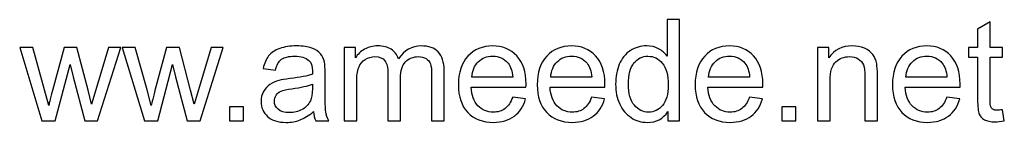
# Model space of a CAD drawing. Header units: millimetres. Extents: x -306 to 353, y -334 to 297.
# Tile 4 of 6: x 188 to 353, y -334 to -317. Entities that reach past the tile are written whole.
import ezdxf

# ---------------------------------------------------------------- set-up
doc = ezdxf.new("R2010")
doc.units = ezdxf.units.MM
doc.header["$MEASUREMENT"] = 0
doc.layers.add('Layer 1', color=7, linetype='Continuous')

msp = doc.modelspace()

# ---------------------------------------------------------------- linework, layer by layer
at = {"layer": 'Layer 1', "color": 250}
for points, knots in [([(296.8638, -333.5931), (296.8638, -333.5931), (296.8638, -332.0238), (296.8638, -332.0238), (296.0811, -333.2435), (294.929, -333.8553), (293.4073, -333.8553), (292.4221, -333.8553), (291.5163, -333.5852), (290.6939, -333.0409), (289.8675, -332.5006), (289.2279, -331.7417), (288.771, -330.7724), (288.3181, -329.799), (288.0916, -328.6826), (288.0916, -327.4192), (288.0916, -326.1876), (288.2982, -325.0713), (288.7074, -324.0661), (289.1206, -323.065), (289.7364, -322.2942), (290.5588, -321.7619), (291.3772, -321.2255), (292.2989, -320.9593), (293.312, -320.9593), (294.0589, -320.9593), (294.7224, -321.1182), (295.3024, -321.4321), (295.8825, -321.746), (296.3552, -322.1591), (296.7207, -322.6637), (296.7207, -322.6637), (296.7207, -316.5256), (296.7207, -316.5256), (296.7207, -316.5256), (298.8184, -316.5256), (298.8184, -316.5256), (298.8184, -316.5256), (298.8184, -333.5931), (298.8184, -333.5931), (298.8184, -333.5931), (296.8638, -333.5931), (296.8638, -333.5931)], [0, 0, 0, 0, 0.07142857, 0.07142857, 0.07142857, 0.14285714, 0.14285714, 0.14285714, 0.21428571, 0.21428571, 0.21428571, 0.28571429, 0.28571429, 0.28571429, 0.35714286, 0.35714286, 0.35714286, 0.42857143, 0.42857143, 0.42857143, 0.5, 0.5, 0.5, 0.57142857, 0.57142857, 0.57142857, 0.64285714, 0.64285714, 0.64285714, 0.71428571, 0.71428571, 0.71428571, 0.78571429, 0.78571429, 0.78571429, 0.85714286, 0.85714286, 0.85714286, 0.92857143, 0.92857143, 0.92857143, 1, 1, 1, 1]), ([(353.084, -331.7219), (353.084, -331.7219), (353.37, -333.5732), (353.37, -333.5732), (352.782, -333.6964), (352.2537, -333.76), (351.7928, -333.76), (351.034, -333.76), (350.446, -333.6408), (350.0249, -333.3984), (349.6077, -333.1561), (349.3137, -332.8422), (349.1429, -332.4489), (348.9721, -332.0556), (348.8886, -331.2292), (348.8886, -329.9698), (348.8886, -329.9698), (348.8886, -322.8425), (348.8886, -322.8425), (348.8886, -322.8425), (347.3392, -322.8425), (347.3392, -322.8425), (347.3392, -322.8425), (347.3392, -321.2215), (347.3392, -321.2215), (347.3392, -321.2215), (348.8886, -321.2215), (348.8886, -321.2215), (348.8886, -321.2215), (348.8886, -318.1624), (348.8886, -318.1624), (348.8886, -318.1624), (350.9863, -316.903), (350.9863, -316.903), (350.9863, -316.903), (350.9863, -321.2215), (350.9863, -321.2215), (350.9863, -321.2215), (353.084, -321.2215), (353.084, -321.2215), (353.084, -321.2215), (353.084, -322.8425), (353.084, -322.8425), (353.084, -322.8425), (350.9863, -322.8425), (350.9863, -322.8425), (350.9863, -322.8425), (350.9863, -330.089), (350.9863, -330.089), (350.9863, -330.6889), (351.0221, -331.0743), (351.0975, -331.2451), (351.1691, -331.416), (351.2882, -331.551), (351.4551, -331.6543), (351.622, -331.7537), (351.8603, -331.8053), (352.1702, -331.8053), (352.4007, -331.8053), (352.7066, -331.7775), (353.084, -331.7219)], [0, 0, 0, 0, 0.05, 0.05, 0.05, 0.1, 0.1, 0.1, 0.15, 0.15, 0.15, 0.2, 0.2, 0.2, 0.25, 0.25, 0.25, 0.3, 0.3, 0.3, 0.35, 0.35, 0.35, 0.4, 0.4, 0.4, 0.45, 0.45, 0.45, 0.5, 0.5, 0.5, 0.55, 0.55, 0.55, 0.6, 0.6, 0.6, 0.65, 0.65, 0.65, 0.7, 0.7, 0.7, 0.75, 0.75, 0.75, 0.8, 0.8, 0.8, 0.85, 0.85, 0.85, 0.9, 0.9, 0.9, 0.95, 0.95, 0.95, 1, 1, 1, 1]), ([(191.7373, -333.5931), (191.7373, -333.5931), (187.9988, -321.2215), (187.9988, -321.2215), (187.9988, -321.2215), (190.1918, -321.2215), (190.1918, -321.2215), (190.1918, -321.2215), (192.1663, -328.3608), (192.1663, -328.3608), (192.1663, -328.3608), (192.8656, -331.0187), (192.8656, -331.0187), (192.8934, -330.8876), (193.1079, -330.0374), (193.5052, -328.4681), (193.5052, -328.4681), (195.4638, -321.2215), (195.4638, -321.2215), (195.4638, -321.2215), (197.6132, -321.2215), (197.6132, -321.2215), (197.6132, -321.2215), (199.4765, -328.4045), (199.4765, -328.4045), (199.4765, -328.4045), (200.0843, -330.7604), (200.0843, -330.7604), (200.0843, -330.7604), (200.7955, -328.3727), (200.7955, -328.3727), (200.7955, -328.3727), (202.9329, -321.2215), (202.9329, -321.2215), (202.9329, -321.2215), (204.971, -321.2215), (204.971, -321.2215), (204.971, -321.2215), (201.0894, -333.5931), (201.0894, -333.5931), (201.0894, -333.5931), (198.9202, -333.5931), (198.9202, -333.5931), (198.9202, -333.5931), (196.9576, -326.1916), (196.9576, -326.1916), (196.9576, -326.1916), (196.461, -324.0741), (196.461, -324.0741), (196.461, -324.0741), (193.9581, -333.5931), (193.9581, -333.5931), (193.9581, -333.5931), (191.7373, -333.5931), (191.7373, -333.5931)], [0, 0, 0, 0, 0.05555556, 0.05555556, 0.05555556, 0.11111111, 0.11111111, 0.11111111, 0.16666667, 0.16666667, 0.16666667, 0.22222222, 0.22222222, 0.22222222, 0.27777778, 0.27777778, 0.27777778, 0.33333333, 0.33333333, 0.33333333, 0.38888889, 0.38888889, 0.38888889, 0.44444444, 0.44444444, 0.44444444, 0.5, 0.5, 0.5, 0.55555556, 0.55555556, 0.55555556, 0.61111111, 0.61111111, 0.61111111, 0.66666667, 0.66666667, 0.66666667, 0.72222222, 0.72222222, 0.72222222, 0.77777778, 0.77777778, 0.77777778, 0.83333333, 0.83333333, 0.83333333, 0.88888889, 0.88888889, 0.88888889, 0.94444444, 0.94444444, 0.94444444, 1, 1, 1, 1]), ([(208.9518, -333.5931), (208.9518, -333.5931), (205.2133, -321.2215), (205.2133, -321.2215), (205.2133, -321.2215), (207.4063, -321.2215), (207.4063, -321.2215), (207.4063, -321.2215), (209.3808, -328.3608), (209.3808, -328.3608), (209.3808, -328.3608), (210.0801, -331.0187), (210.0801, -331.0187), (210.1079, -330.8876), (210.3224, -330.0374), (210.7197, -328.4681), (210.7197, -328.4681), (212.6783, -321.2215), (212.6783, -321.2215), (212.6783, -321.2215), (214.8277, -321.2215), (214.8277, -321.2215), (214.8277, -321.2215), (216.691, -328.4045), (216.691, -328.4045), (216.691, -328.4045), (217.2988, -330.7604), (217.2988, -330.7604), (217.2988, -330.7604), (218.01, -328.3727), (218.01, -328.3727), (218.01, -328.3727), (220.1474, -321.2215), (220.1474, -321.2215), (220.1474, -321.2215), (222.1855, -321.2215), (222.1855, -321.2215), (222.1855, -321.2215), (218.3039, -333.5931), (218.3039, -333.5931), (218.3039, -333.5931), (216.1347, -333.5931), (216.1347, -333.5931), (216.1347, -333.5931), (214.1721, -326.1916), (214.1721, -326.1916), (214.1721, -326.1916), (213.6755, -324.0741), (213.6755, -324.0741), (213.6755, -324.0741), (211.1726, -333.5931), (211.1726, -333.5931), (211.1726, -333.5931), (208.9518, -333.5931), (208.9518, -333.5931)], [0, 0, 0, 0, 0.05555556, 0.05555556, 0.05555556, 0.11111111, 0.11111111, 0.11111111, 0.16666667, 0.16666667, 0.16666667, 0.22222222, 0.22222222, 0.22222222, 0.27777778, 0.27777778, 0.27777778, 0.33333333, 0.33333333, 0.33333333, 0.38888889, 0.38888889, 0.38888889, 0.44444444, 0.44444444, 0.44444444, 0.5, 0.5, 0.5, 0.55555556, 0.55555556, 0.55555556, 0.61111111, 0.61111111, 0.61111111, 0.66666667, 0.66666667, 0.66666667, 0.72222222, 0.72222222, 0.72222222, 0.77777778, 0.77777778, 0.77777778, 0.83333333, 0.83333333, 0.83333333, 0.88888889, 0.88888889, 0.88888889, 0.94444444, 0.94444444, 0.94444444, 1, 1, 1, 1]), ([(237.3301, -332.0437), (236.5514, -332.7071), (235.8005, -333.172), (235.0815, -333.4461), (234.3624, -333.7202), (233.5916, -333.8553), (232.7653, -333.8553), (231.4065, -333.8553), (230.3617, -333.5256), (229.6307, -332.8621), (228.8996, -332.2026), (228.5341, -331.3564), (228.5341, -330.3274), (228.5341, -329.7235), (228.6732, -329.1713), (228.9473, -328.6707), (229.2254, -328.1701), (229.587, -327.7728), (230.0319, -327.4709), (230.4809, -327.1689), (230.9814, -326.9385), (231.5416, -326.7836), (231.9548, -326.6763), (232.5785, -326.573), (233.4089, -326.4697), (235.1013, -326.2711), (236.3528, -326.0287), (237.1513, -325.7506), (237.1593, -325.4646), (237.1632, -325.2818), (237.1632, -325.2063), (237.1632, -324.3561), (236.9646, -323.7562), (236.5673, -323.4066), (236.031, -322.9339), (235.2324, -322.6995), (234.1756, -322.6995), (233.1864, -322.6995), (232.4554, -322.8743), (231.9866, -323.2199), (231.5138, -323.5655), (231.1682, -324.1774), (230.9417, -325.0593), (230.9417, -325.0593), (228.8917, -324.7733), (228.8917, -324.7733), (229.0784, -323.8953), (229.3843, -323.1841), (229.8134, -322.6438), (230.2425, -322.1035), (230.8623, -321.6903), (231.6727, -321.3963), (232.4792, -321.1063), (233.4208, -320.9593), (234.4855, -320.9593), (235.5423, -320.9593), (236.4044, -321.0825), (237.0679, -321.3328), (237.7274, -321.5831), (238.2161, -321.893), (238.5259, -322.2704), (238.8358, -322.6478), (239.0543, -323.1246), (239.1815, -323.7006), (239.249, -324.0582), (239.2848, -324.7018), (239.2848, -325.6275), (239.2848, -325.6275), (239.2848, -328.4085), (239.2848, -328.4085), (239.2848, -330.3512), (239.3285, -331.5788), (239.4159, -332.0993), (239.4993, -332.6197), (239.6741, -333.1164), (239.9284, -333.5931), (239.9284, -333.5931), (237.7353, -333.5931), (237.7353, -333.5931), (237.5248, -333.1521), (237.3897, -332.6356), (237.3301, -332.0437)], [0, 0, 0, 0, 0.03703704, 0.03703704, 0.03703704, 0.07407407, 0.07407407, 0.07407407, 0.11111111, 0.11111111, 0.11111111, 0.14814815, 0.14814815, 0.14814815, 0.18518519, 0.18518519, 0.18518519, 0.22222222, 0.22222222, 0.22222222, 0.25925926, 0.25925926, 0.25925926, 0.2962963, 0.2962963, 0.2962963, 0.33333333, 0.33333333, 0.33333333, 0.37037037, 0.37037037, 0.37037037, 0.40740741, 0.40740741, 0.40740741, 0.44444444, 0.44444444, 0.44444444, 0.48148148, 0.48148148, 0.48148148, 0.51851852, 0.51851852, 0.51851852, 0.55555556, 0.55555556, 0.55555556, 0.59259259, 0.59259259, 0.59259259, 0.62962963, 0.62962963, 0.62962963, 0.66666667, 0.66666667, 0.66666667, 0.7037037, 0.7037037, 0.7037037, 0.74074074, 0.74074074, 0.74074074, 0.77777778, 0.77777778, 0.77777778, 0.81481481, 0.81481481, 0.81481481, 0.85185185, 0.85185185, 0.85185185, 0.88888889, 0.88888889, 0.88888889, 0.92592593, 0.92592593, 0.92592593, 0.96296296, 0.96296296, 0.96296296, 1, 1, 1, 1]), ([(242.5068, -333.5931), (242.5068, -333.5931), (242.5068, -321.2215), (242.5068, -321.2215), (242.5068, -321.2215), (244.3899, -321.2215), (244.3899, -321.2215), (244.3899, -321.2215), (244.3899, -322.9696), (244.3899, -322.9696), (244.7753, -322.3657), (245.2918, -321.8771), (245.9354, -321.5116), (246.579, -321.1421), (247.31, -320.9593), (248.1324, -320.9593), (249.0461, -320.9593), (249.797, -321.15), (250.381, -321.5275), (250.965, -321.9088), (251.3782, -322.4372), (251.6166, -323.1206), (252.6019, -321.6784), (253.8772, -320.9593), (255.4504, -320.9593), (256.682, -320.9593), (257.6315, -321.297), (258.291, -321.9764), (258.9545, -322.6558), (259.2882, -323.7006), (259.2882, -325.111), (259.2882, -325.111), (259.2882, -333.5931), (259.2882, -333.5931), (259.2882, -333.5931), (257.1905, -333.5931), (257.1905, -333.5931), (257.1905, -333.5931), (257.1905, -325.8062), (257.1905, -325.8062), (257.1905, -324.9719), (257.119, -324.3681), (256.9839, -323.9986), (256.8489, -323.6291), (256.6026, -323.3351), (256.241, -323.1087), (255.8835, -322.8822), (255.4623, -322.771), (254.9816, -322.771), (254.1076, -322.771), (253.3845, -323.061), (252.8084, -323.6371), (252.2324, -324.2171), (251.9463, -325.1428), (251.9463, -326.4141), (251.9463, -326.4141), (251.9463, -333.5931), (251.9463, -333.5931), (251.9463, -333.5931), (249.8487, -333.5931), (249.8487, -333.5931), (249.8487, -333.5931), (249.8487, -325.5639), (249.8487, -325.5639), (249.8487, -324.6342), (249.6778, -323.935), (249.3361, -323.4702), (248.9945, -323.0054), (248.4343, -322.771), (247.6596, -322.771), (247.0716, -322.771), (246.5273, -322.9259), (246.0267, -323.2358), (245.5262, -323.5457), (245.1646, -323.9986), (244.9382, -324.5985), (244.7157, -325.1944), (244.6044, -326.0565), (244.6044, -327.1809), (244.6044, -327.1809), (244.6044, -333.5931), (244.6044, -333.5931), (244.6044, -333.5931), (242.5068, -333.5931), (242.5068, -333.5931)], [0, 0, 0, 0, 0.03571429, 0.03571429, 0.03571429, 0.07142857, 0.07142857, 0.07142857, 0.10714286, 0.10714286, 0.10714286, 0.14285714, 0.14285714, 0.14285714, 0.17857143, 0.17857143, 0.17857143, 0.21428571, 0.21428571, 0.21428571, 0.25, 0.25, 0.25, 0.28571429, 0.28571429, 0.28571429, 0.32142857, 0.32142857, 0.32142857, 0.35714286, 0.35714286, 0.35714286, 0.39285714, 0.39285714, 0.39285714, 0.42857143, 0.42857143, 0.42857143, 0.46428571, 0.46428571, 0.46428571, 0.5, 0.5, 0.5, 0.53571429, 0.53571429, 0.53571429, 0.57142857, 0.57142857, 0.57142857, 0.60714286, 0.60714286, 0.60714286, 0.64285714, 0.64285714, 0.64285714, 0.67857143, 0.67857143, 0.67857143, 0.71428571, 0.71428571, 0.71428571, 0.75, 0.75, 0.75, 0.78571429, 0.78571429, 0.78571429, 0.82142857, 0.82142857, 0.82142857, 0.85714286, 0.85714286, 0.85714286, 0.89285714, 0.89285714, 0.89285714, 0.92857143, 0.92857143, 0.92857143, 0.96428571, 0.96428571, 0.96428571, 1, 1, 1, 1]), ([(270.8017, -329.5884), (270.8017, -329.5884), (272.9709, -329.8745), (272.9709, -329.8745), (272.6332, -331.1339), (272.0015, -332.1152), (271.0798, -332.8104), (270.1581, -333.5057), (268.9821, -333.8553), (267.5479, -333.8553), (265.7442, -333.8553), (264.3139, -333.2991), (263.2572, -332.1867), (262.2004, -331.0783), (261.672, -329.5169), (261.672, -327.5106), (261.672, -325.4368), (262.2043, -323.8238), (263.2731, -322.6796), (264.3418, -321.5314), (265.7283, -320.9593), (267.4327, -320.9593), (269.0814, -320.9593), (270.4282, -321.5195), (271.4731, -322.6438), (272.518, -323.7682), (273.0424, -325.3494), (273.0424, -327.3875), (273.0424, -327.5106), (273.0384, -327.6973), (273.0305, -327.9437), (273.0305, -327.9437), (263.8173, -327.9437), (263.8173, -327.9437), (263.8968, -329.2984), (264.2782, -330.3393), (264.9695, -331.0584), (265.6568, -331.7775), (266.5189, -332.139), (267.5479, -332.139), (268.3146, -332.139), (268.9702, -331.9364), (269.5105, -331.5312), (270.0548, -331.1259), (270.4838, -330.4784), (270.8017, -329.5884)], [0, 0, 0, 0, 0.06666667, 0.06666667, 0.06666667, 0.13333333, 0.13333333, 0.13333333, 0.2, 0.2, 0.2, 0.26666667, 0.26666667, 0.26666667, 0.33333333, 0.33333333, 0.33333333, 0.4, 0.4, 0.4, 0.46666667, 0.46666667, 0.46666667, 0.53333333, 0.53333333, 0.53333333, 0.6, 0.6, 0.6, 0.66666667, 0.66666667, 0.66666667, 0.73333333, 0.73333333, 0.73333333, 0.8, 0.8, 0.8, 0.86666667, 0.86666667, 0.86666667, 0.93333333, 0.93333333, 0.93333333, 1, 1, 1, 1]), ([(284.0592, -329.5884), (284.0592, -329.5884), (286.2284, -329.8745), (286.2284, -329.8745), (285.8907, -331.1339), (285.259, -332.1152), (284.3373, -332.8104), (283.4156, -333.5057), (282.2396, -333.8553), (280.8054, -333.8553), (279.0017, -333.8553), (277.5714, -333.2991), (276.5147, -332.1867), (275.4579, -331.0783), (274.9295, -329.5169), (274.9295, -327.5106), (274.9295, -325.4368), (275.4618, -323.8238), (276.5306, -322.6796), (277.5993, -321.5314), (278.9858, -320.9593), (280.6902, -320.9593), (282.3389, -320.9593), (283.6857, -321.5195), (284.7306, -322.6438), (285.7755, -323.7682), (286.2999, -325.3494), (286.2999, -327.3875), (286.2999, -327.5106), (286.2959, -327.6973), (286.288, -327.9437), (286.288, -327.9437), (277.0748, -327.9437), (277.0748, -327.9437), (277.1543, -329.2984), (277.5357, -330.3393), (278.227, -331.0584), (278.9143, -331.7775), (279.7764, -332.139), (280.8054, -332.139), (281.5721, -332.139), (282.2277, -331.9364), (282.768, -331.5312), (283.3123, -331.1259), (283.7413, -330.4784), (284.0592, -329.5884)], [0, 0, 0, 0, 0.06666667, 0.06666667, 0.06666667, 0.13333333, 0.13333333, 0.13333333, 0.2, 0.2, 0.2, 0.26666667, 0.26666667, 0.26666667, 0.33333333, 0.33333333, 0.33333333, 0.4, 0.4, 0.4, 0.46666667, 0.46666667, 0.46666667, 0.53333333, 0.53333333, 0.53333333, 0.6, 0.6, 0.6, 0.66666667, 0.66666667, 0.66666667, 0.73333333, 0.73333333, 0.73333333, 0.8, 0.8, 0.8, 0.86666667, 0.86666667, 0.86666667, 0.93333333, 0.93333333, 0.93333333, 1, 1, 1, 1]), ([(310.5742, -329.5884), (310.5742, -329.5884), (312.7434, -329.8745), (312.7434, -329.8745), (312.4057, -331.1339), (311.774, -332.1152), (310.8523, -332.8104), (309.9306, -333.5057), (308.7546, -333.8553), (307.3204, -333.8553), (305.5167, -333.8553), (304.0864, -333.2991), (303.0297, -332.1867), (301.9729, -331.0783), (301.4445, -329.5169), (301.4445, -327.5106), (301.4445, -325.4368), (301.9768, -323.8238), (303.0456, -322.6796), (304.1143, -321.5314), (305.5008, -320.9593), (307.2052, -320.9593), (308.8539, -320.9593), (310.2007, -321.5195), (311.2456, -322.6438), (312.2905, -323.7682), (312.8149, -325.3494), (312.8149, -327.3875), (312.8149, -327.5106), (312.8109, -327.6973), (312.803, -327.9437), (312.803, -327.9437), (303.5898, -327.9437), (303.5898, -327.9437), (303.6693, -329.2984), (304.0507, -330.3393), (304.742, -331.0584), (305.4293, -331.7775), (306.2914, -332.139), (307.3204, -332.139), (308.0871, -332.139), (308.7427, -331.9364), (309.283, -331.5312), (309.8273, -331.1259), (310.2563, -330.4784), (310.5742, -329.5884)], [0, 0, 0, 0, 0.06666667, 0.06666667, 0.06666667, 0.13333333, 0.13333333, 0.13333333, 0.2, 0.2, 0.2, 0.26666667, 0.26666667, 0.26666667, 0.33333333, 0.33333333, 0.33333333, 0.4, 0.4, 0.4, 0.46666667, 0.46666667, 0.46666667, 0.53333333, 0.53333333, 0.53333333, 0.6, 0.6, 0.6, 0.66666667, 0.66666667, 0.66666667, 0.73333333, 0.73333333, 0.73333333, 0.8, 0.8, 0.8, 0.86666667, 0.86666667, 0.86666667, 0.93333333, 0.93333333, 0.93333333, 1, 1, 1, 1]), ([(322.0161, -333.5931), (322.0161, -333.5931), (322.0161, -321.2215), (322.0161, -321.2215), (322.0161, -321.2215), (323.8992, -321.2215), (323.8992, -321.2215), (323.8992, -321.2215), (323.8992, -322.9776), (323.8992, -322.9776), (324.805, -321.6307), (326.1161, -320.9593), (327.8284, -320.9593), (328.5753, -320.9593), (329.2586, -321.0944), (329.8824, -321.3606), (330.5061, -321.6268), (330.9749, -321.9804), (331.2848, -322.4134), (331.5947, -322.8465), (331.8132, -323.3629), (331.9364, -323.9589), (332.0118, -324.3482), (332.0516, -325.0276), (332.0516, -325.9969), (332.0516, -325.9969), (332.0516, -333.5931), (332.0516, -333.5931), (332.0516, -333.5931), (329.9539, -333.5931), (329.9539, -333.5931), (329.9539, -333.5931), (329.9539, -326.0764), (329.9539, -326.0764), (329.9539, -325.2222), (329.8744, -324.5826), (329.7115, -324.1615), (329.5486, -323.7403), (329.2586, -323.4027), (328.8454, -323.1484), (328.4323, -322.8981), (327.9436, -322.771), (327.3874, -322.771), (326.4975, -322.771), (325.7307, -323.053), (325.0831, -323.6212), (324.4355, -324.1853), (324.1137, -325.262), (324.1137, -326.8432), (324.1137, -326.8432), (324.1137, -333.5931), (324.1137, -333.5931), (324.1137, -333.5931), (322.0161, -333.5931), (322.0161, -333.5931)], [0, 0, 0, 0, 0.05555556, 0.05555556, 0.05555556, 0.11111111, 0.11111111, 0.11111111, 0.16666667, 0.16666667, 0.16666667, 0.22222222, 0.22222222, 0.22222222, 0.27777778, 0.27777778, 0.27777778, 0.33333333, 0.33333333, 0.33333333, 0.38888889, 0.38888889, 0.38888889, 0.44444444, 0.44444444, 0.44444444, 0.5, 0.5, 0.5, 0.55555556, 0.55555556, 0.55555556, 0.61111111, 0.61111111, 0.61111111, 0.66666667, 0.66666667, 0.66666667, 0.72222222, 0.72222222, 0.72222222, 0.77777778, 0.77777778, 0.77777778, 0.83333333, 0.83333333, 0.83333333, 0.88888889, 0.88888889, 0.88888889, 0.94444444, 0.94444444, 0.94444444, 1, 1, 1, 1]), ([(343.712, -329.5884), (343.712, -329.5884), (345.8812, -329.8745), (345.8812, -329.8745), (345.5435, -331.1339), (344.9118, -332.1152), (343.9901, -332.8104), (343.0684, -333.5057), (341.8924, -333.8553), (340.4582, -333.8553), (338.6545, -333.8553), (337.2242, -333.2991), (336.1675, -332.1867), (335.1107, -331.0783), (334.5823, -329.5169), (334.5823, -327.5106), (334.5823, -325.4368), (335.1146, -323.8238), (336.1834, -322.6796), (337.2521, -321.5314), (338.6386, -320.9593), (340.343, -320.9593), (341.9917, -320.9593), (343.3385, -321.5195), (344.3834, -322.6438), (345.4283, -323.7682), (345.9527, -325.3494), (345.9527, -327.3875), (345.9527, -327.5106), (345.9487, -327.6973), (345.9408, -327.9437), (345.9408, -327.9437), (336.7276, -327.9437), (336.7276, -327.9437), (336.8071, -329.2984), (337.1885, -330.3393), (337.8798, -331.0584), (338.5671, -331.7775), (339.4292, -332.139), (340.4582, -332.139), (341.2249, -332.139), (341.8805, -331.9364), (342.4208, -331.5312), (342.9651, -331.1259), (343.3941, -330.4784), (343.712, -329.5884)], [0, 0, 0, 0, 0.06666667, 0.06666667, 0.06666667, 0.13333333, 0.13333333, 0.13333333, 0.2, 0.2, 0.2, 0.26666667, 0.26666667, 0.26666667, 0.33333333, 0.33333333, 0.33333333, 0.4, 0.4, 0.4, 0.46666667, 0.46666667, 0.46666667, 0.53333333, 0.53333333, 0.53333333, 0.6, 0.6, 0.6, 0.66666667, 0.66666667, 0.66666667, 0.73333333, 0.73333333, 0.73333333, 0.8, 0.8, 0.8, 0.86666667, 0.86666667, 0.86666667, 0.93333333, 0.93333333, 0.93333333, 1, 1, 1, 1]), ([(263.9365, -326.2274), (263.9365, -326.2274), (270.8255, -326.2274), (270.8255, -326.2274), (270.7341, -325.1865), (270.4679, -324.4078), (270.0349, -323.8873), (269.3714, -323.0809), (268.5053, -322.6756), (267.4446, -322.6756), (266.4831, -322.6756), (265.6766, -322.9974), (265.0211, -323.641), (264.3696, -324.2846), (264.008, -325.1467), (263.9365, -326.2274)], [0, 0, 0, 0, 0.2, 0.2, 0.2, 0.4, 0.4, 0.4, 0.6, 0.6, 0.6, 0.8, 0.8, 0.8, 1, 1, 1, 1]), ([(277.194, -326.2274), (277.194, -326.2274), (284.083, -326.2274), (284.083, -326.2274), (283.9916, -325.1865), (283.7254, -324.4078), (283.2924, -323.8873), (282.6289, -323.0809), (281.7628, -322.6756), (280.7021, -322.6756), (279.7406, -322.6756), (278.9341, -322.9974), (278.2786, -323.641), (277.6271, -324.2846), (277.2655, -325.1467), (277.194, -326.2274)], [0, 0, 0, 0, 0.2, 0.2, 0.2, 0.4, 0.4, 0.4, 0.6, 0.6, 0.6, 0.8, 0.8, 0.8, 1, 1, 1, 1]), ([(290.237, -327.4232), (290.237, -329.0044), (290.5707, -330.1844), (291.2421, -330.967), (291.9096, -331.7497), (292.7002, -332.139), (293.61, -332.139), (294.5277, -332.139), (295.3064, -331.7656), (295.95, -331.0187), (296.5896, -330.2718), (296.9114, -329.1316), (296.9114, -327.598), (296.9114, -325.9135), (296.5857, -324.674), (295.9301, -323.8834), (295.2786, -323.0928), (294.4721, -322.6995), (293.5146, -322.6995), (292.581, -322.6995), (291.8023, -323.0769), (291.1746, -323.8357), (290.5508, -324.5945), (290.237, -325.7904), (290.237, -327.4232)], [0, 0, 0, 0, 0.125, 0.125, 0.125, 0.25, 0.25, 0.25, 0.375, 0.375, 0.375, 0.5, 0.5, 0.5, 0.625, 0.625, 0.625, 0.75, 0.75, 0.75, 0.875, 0.875, 0.875, 1, 1, 1, 1]), ([(303.709, -326.2274), (303.709, -326.2274), (310.598, -326.2274), (310.598, -326.2274), (310.5066, -325.1865), (310.2404, -324.4078), (309.8074, -323.8873), (309.1439, -323.0809), (308.2778, -322.6756), (307.2171, -322.6756), (306.2556, -322.6756), (305.4491, -322.9974), (304.7936, -323.641), (304.1421, -324.2846), (303.7805, -325.1467), (303.709, -326.2274)], [0, 0, 0, 0, 0.2, 0.2, 0.2, 0.4, 0.4, 0.4, 0.6, 0.6, 0.6, 0.8, 0.8, 0.8, 1, 1, 1, 1]), ([(336.8468, -326.2274), (336.8468, -326.2274), (343.7358, -326.2274), (343.7358, -326.2274), (343.6444, -325.1865), (343.3782, -324.4078), (342.9452, -323.8873), (342.2817, -323.0809), (341.4156, -322.6756), (340.3549, -322.6756), (339.3934, -322.6756), (338.5869, -322.9974), (337.9314, -323.641), (337.2799, -324.2846), (336.9183, -325.1467), (336.8468, -326.2274)], [0, 0, 0, 0, 0.2, 0.2, 0.2, 0.4, 0.4, 0.4, 0.6, 0.6, 0.6, 0.8, 0.8, 0.8, 1, 1, 1, 1]), ([(237.1632, -327.3954), (236.4005, -327.7053), (235.2563, -327.9675), (233.7307, -328.182), (232.8646, -328.3052), (232.2528, -328.4442), (231.8952, -328.5992), (231.5376, -328.7541), (231.2635, -328.9806), (231.0688, -329.2746), (230.8742, -329.5725), (230.7748, -329.9023), (230.7748, -330.2678), (230.7748, -330.82), (230.9854, -331.2849), (231.4105, -331.6543), (231.8356, -332.0238), (232.4554, -332.2105), (233.2698, -332.2105), (234.0763, -332.2105), (234.7954, -332.0357), (235.4271, -331.6821), (236.0548, -331.3325), (236.5196, -330.8518), (236.8136, -330.244), (237.0401, -329.7712), (237.1513, -329.0759), (237.1513, -328.1582), (237.1513, -328.1582), (237.1632, -327.3954), (237.1632, -327.3954)], [0, 0, 0, 0, 0.1, 0.1, 0.1, 0.2, 0.2, 0.2, 0.3, 0.3, 0.3, 0.4, 0.4, 0.4, 0.5, 0.5, 0.5, 0.6, 0.6, 0.6, 0.7, 0.7, 0.7, 0.8, 0.8, 0.8, 0.9, 0.9, 0.9, 1, 1, 1, 1]), ([(223.2224, -333.5931), (223.2224, -333.5931), (223.2224, -331.2094), (223.2224, -331.2094), (223.2224, -331.2094), (225.6061, -331.2094), (225.6061, -331.2094), (225.6061, -331.2094), (225.6061, -333.5931), (225.6061, -333.5931), (225.6061, -333.5931), (223.2224, -333.5931), (223.2224, -333.5931)], [0, 0, 0, 0, 0.25, 0.25, 0.25, 0.5, 0.5, 0.5, 0.75, 0.75, 0.75, 1, 1, 1, 1]), ([(315.9892, -333.5931), (315.9892, -333.5931), (315.9892, -331.2094), (315.9892, -331.2094), (315.9892, -331.2094), (318.3729, -331.2094), (318.3729, -331.2094), (318.3729, -331.2094), (318.3729, -333.5931), (318.3729, -333.5931), (318.3729, -333.5931), (315.9892, -333.5931), (315.9892, -333.5931)], [0, 0, 0, 0, 0.25, 0.25, 0.25, 0.5, 0.5, 0.5, 0.75, 0.75, 0.75, 1, 1, 1, 1])]:
    msp.add_open_spline(points, degree=3, knots=knots, dxfattribs=at)

doc.saveas('drawing.dxf')
